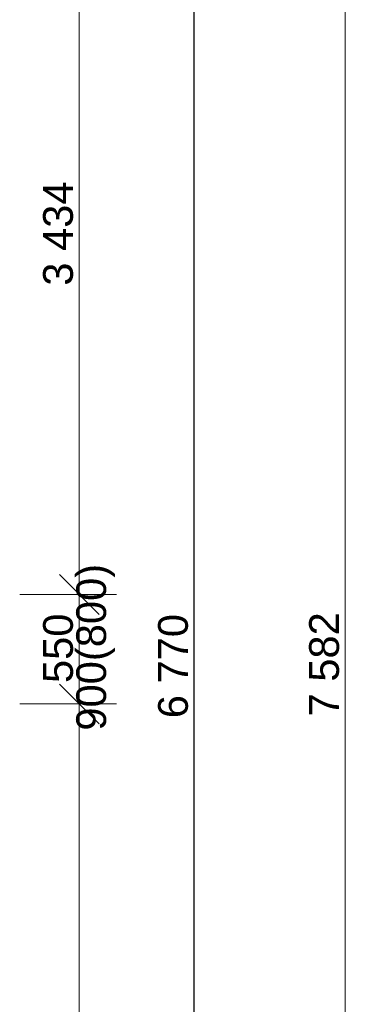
# Model space of a CAD drawing. Header units: millimetres. Extents: x -23738 to 4453, y -2688 to 20653.
# Tile 130 of 163: x 609 to 2249, y 2438 to 7390. Entities that reach past the tile are written whole.
import ezdxf

# ---------------------------------------------------------------- set-up
doc = ezdxf.new("R2010")
doc.units = ezdxf.units.MM
doc.header["$MEASUREMENT"] = 0
doc.layers.add('9._POHLED ZÁPADNÍ_2_Kóty - SP', color=7, linetype='Continuous')
doc.layers.add('9._POHLED ZÁPADNÍ_2_Nové_Kóty - SP', color=7, linetype='Continuous')
doc.styles.add('GENEROVANÝ_STYL_2', font='arial.ttf')

msp = doc.modelspace()

# ---------------------------------------------------------------- linework, layer by layer
at = {"layer": '9._POHLED ZÁPADNÍ_2_Kóty - SP', "color": 154, "linetype": 'Continuous', "lineweight": 13}
for p, q in [((909.3, 4499.1), (909.3, 7933.1)), ((2248.6, 351.5), (2248.6, 7933.1)), ((809.3, 4599.1), (1009.3, 4399.1)), ((1096.8, 4499.1), (609.3, 4499.1)), ((909.3, 3949.1), (909.3, 4499.1)), ((809.3, 4049.1), (1009.3, 3849.1)), ((1096.8, 3949.1), (609.3, 3949.1)), ((909.3, 351.5), (909.3, 3949.1))]:
    msp.add_line(p, q, dxfattribs=at)
at = {"layer": '9._POHLED ZÁPADNÍ_2_Nové_Kóty - SP', "color": 1, "linetype": 'Continuous', "lineweight": 25}
msp.add_line((1488.1, 754.5), (1488.1, 7524.2), dxfattribs=at)

# ---------------------------------------------------------------- texts
at = {"layer": '9._POHLED ZÁPADNÍ_2_Kóty - SP', "color": 154, "linetype": 'Continuous', "lineweight": 13, "char_height": 150, "attachment_point": 7, "rotation": 90, "style": 'GENEROVANÝ_STYL_2'}
for s, insert, width in [('\\A1;{\\pql;\\fArial|b0|i0|c0|p38;3\xa0434}', (879.3, 6052.4), 512.914), ('\\A1;{\\pql;\\fArial|b0|i0|c0|p38;900(800)}', (1089.3, 3814.6), 820.115), ('\\A1;{\\pql;\\fArial|b0|i0|c0|p38;550}', (879.3, 4053.9), 341.487), ('\\A1;{\\pql;\\fArial|b0|i0|c0|p38;7\xa0582}', (2218.6, 3885.9), 512.914)]:
    msp.add_mtext(s, dxfattribs=dict(at, insert=insert, width=width))
at = {"layer": '9._POHLED ZÁPADNÍ_2_Kóty - SP', "color": 1, "linetype": 'Continuous', "lineweight": 25, "insert": (1458.1, 3876.9), "char_height": 150, "width": 512.914, "attachment_point": 7, "rotation": 90, "style": 'GENEROVANÝ_STYL_2'}
msp.add_mtext('\\A1;{\\pql;\\fArial|b0|i0|c0|p38;6\xa0770}', dxfattribs=at)

doc.saveas('drawing.dxf')
